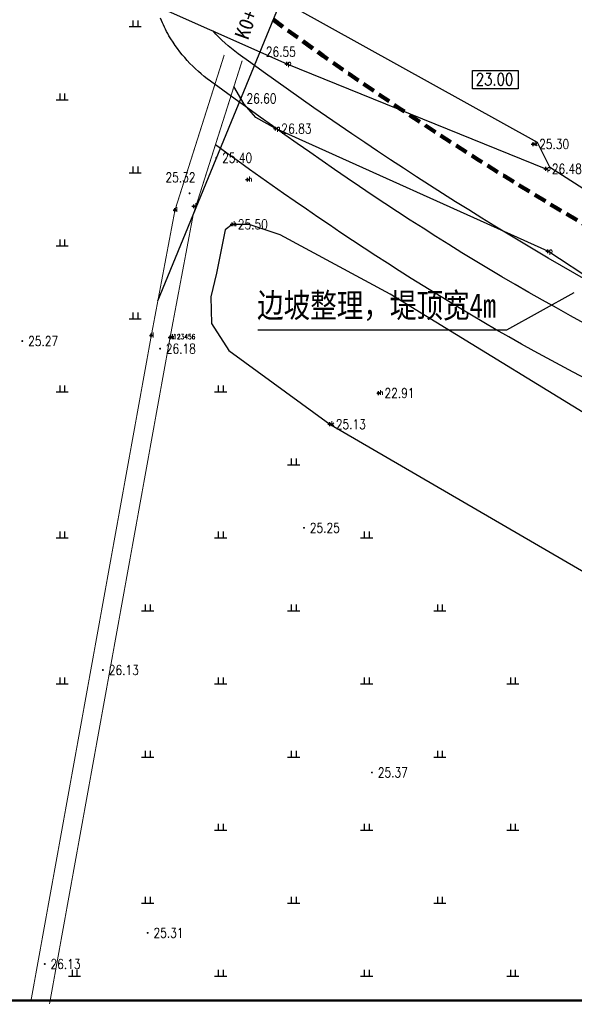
# Model space of a CAD drawing. Extents: x 475446 to 490894, y 3788879 to 3821323.
# Tile 56 of 75: x 484427 to 484484, y 3818563 to 3818664. Entities that reach past the tile are written whole.
import ezdxf
from ezdxf.enums import TextEntityAlignment as Align

# ---------------------------------------------------------------- set-up
doc = ezdxf.new("R2010")
doc.units = 0
doc.header["$LTSCALE"] = 0.5
doc.header["$PDMODE"] = 34
doc.header["$PDSIZE"] = 0.2
doc.linetypes.add('DASHED', pattern=[19.05, 12.7, -6.35])
doc.linetypes.add('X3', pattern=[5, 4, -1])
doc.layers.get('0').update_dxf_attribs({"linetype": 'CONTINUOUS'})
for name, color, linetype in [('DLSS', 4, 'CONTINUOUS'), ('DMTZ', 3, 'CONTINUOUS'), ('dmx', 1, 'CONTINUOUS'), ('GCD', 1, 'CONTINUOUS'), ('JMD', 6, 'CONTINUOUS'), ('SXSS', 5, 'CONTINUOUS'), ('TK-PUBLIC', 7, 'CONTINUOUS'), ('ZBTZ', 3, 'CONTINUOUS'), ('zdh', 7, 'CONTINUOUS')]:
    doc.layers.add(name, color=color, linetype=linetype)
doc.styles.add('-仿宋_GB2312', font='simfang_0.ttf', dxfattribs={"width": 0.8})
doc.styles.add('HZ', font='rs.shx', dxfattribs={"width": 0.8, "bigfont": 'hztxt.shx'})
doc.styles.add('黑体', font='simhei_0.ttf')
doc.linetypes.add('10411', pattern='A,2,[150,AAA.SHX,S=1,R=0,X=0,Y=1],2,[151,AAA.SHX,S=1,R=0,X=0,Y=3],1e-11', length=4)
doc.linetypes.add('10421', pattern='A,2,[150,AAA.SHX,S=0.5,R=0,X=0,Y=0.5],1e-11', length=2)

# ---------------------------------------------------------------- blocks, each defined once
blk = doc.blocks.new('GC200')
at = {"linetype": 'Continuous', "const_width": 0.2, "flags": 128}
blk.add_lwpolyline([(-0.1, 0, 1), (0.1, 0, 1)], format="xyb", close=True, dxfattribs=at)
blk = doc.blocks.new('gc119')
for p, q in [((-1.25, 0), (1.25, 0)), ((-0.5, 1.3), (-0.5, 0)), ((0.5, 1.3), (0.5, 0))]:
    blk.add_line(p, q)

msp = doc.modelspace()

# ---------------------------------------------------------------- linework, layer by layer
at = {"color": 3, "linetype": 'Continuous'}
for p, q in [((484477.17, 3818632.09), (484484.09, 3818635.9)), ((484451.6, 3818632.09), (484477.17, 3818632.09))]:
    msp.add_line(p, q, dxfattribs=at)
at = {"linetype": 'Continuous'}
msp.add_lwpolyline([(484702.62, 3818840.21), (484702.62, 3818563.21), (484384.2, 3818563.21), (484384.2, 3818840.21)], dxfattribs=at)
at = {"color": 3, "linetype": 'Continuous'}
msp.add_lwpolyline([(484473.63, 3818658.7), (484478.33, 3818658.7), (484478.33, 3818656.81), (484473.63, 3818656.81)], close=True, dxfattribs=at)
at = {"color": 4, "linetype": 'ByBlock', "lineweight": 30, "ltscale": 0.2}
for points, knots in [([(484446.73, 3818657.63), (484445.02, 3818658.86), (484443.07, 3818660.95), (484441.85, 3818663.46), (484441.6, 3818664.08)], [0, 0, 0, 0, 6.301439, 8.27993, 8.27993, 8.27993, 8.27993]), ([(484532.53, 3818605.49, 26.43), (484520.69, 3818608.48, 26.43), (484515.92, 3818612.76, -7.99), (484478.53, 3818629.47, 3.66), (484459.71, 3818642.04, 0.42), (484447.24, 3818651.07, 0.05)], [0, 0, 0, 0, 36.654791, 61.582711, 108.163321, 108.163321, 108.163321, 108.163321])]:
    msp.add_open_spline(points, degree=3, knots=knots, dxfattribs=at)
at = {"color": 2, "linetype": 'DASHED', "lineweight": 200, "ltscale": 0.2, "start_tangent": (-0.969419, 0.245413), "end_tangent": (-0.806412, 0.591355)}
msp.add_spline([(484545.43, 3818617.2), (484518.46, 3818625.82), (484496.03, 3818636.7), (484453.16, 3818663.93)], degree=3, dxfattribs=at)
at = {"color": 4, "linetype": 'ByBlock', "lineweight": 30, "ltscale": 0.2}
msp.add_open_spline([(484449.59, 3818660.43), (484448.65, 3818661.11), (484447.77, 3818661.89), (484447, 3818662.77)], degree=3, dxfattribs=at)
at = {"color": 4, "linetype": 'ByBlock', "lineweight": 30, "ltscale": 0.2, "start_tangent": (-0.969419, 0.245413), "end_tangent": (-0.806412, 0.591355)}
for points in [[(484541.76, 3818613.33), (484514.89, 3818622.32), (484492.46, 3818633.2), (484449.59, 3818660.43)], [(484535.4, 3818609.58, 26.43), (484512.03, 3818619.53), (484489.6, 3818630.41), (484446.73, 3818657.63)]]:
    msp.add_spline(points, degree=3, dxfattribs=at)
at = {"layer": 'DLSS', "linetype": 'X3', "const_width": 0.1, "elevation": 26.18, "flags": 128}
msp.add_lwpolyline([(484428.31, 3818563.21), (484440.66, 3818631.49), (484443.09, 3818644.37), (484448.15, 3818660.31)], dxfattribs=at)
at = {"layer": 'DLSS', "linetype": 'Continuous', "const_width": 0.1, "elevation": 26.18, "flags": 128}
msp.add_lwpolyline([(484430.21, 3818562.86), (484442.56, 3818631.14), (484444.96, 3818643.89), (484449.99, 3818659.72)], dxfattribs=at)
at = {"layer": 'DMTZ', "linetype": '10421', "flags": 128}
for points in [[(484384.2, 3818691.65, 0, 0, 0), (484407.73, 3818687.56, 0.00000202, 0.00000202, 0), (484450.92, 3818671.89, 0.00000202, 0.00000202, 0), (484452.3, 3818669.59, 0, 0, 0), (484453.43, 3818666.59, 0, 0, 0), (484454.26, 3818665.23, 0.00000202, 0.00000202, 0), (484456.66, 3818663.76, 0, 0, 0), (484479.87, 3818651.15, 0.00000203, 0.00000203, 0), (484481.17, 3818648.61, 0.00000203, 0.00000203, 0), (484510.08, 3818629.99, 0.00000203, 0.00000203, 0), (484518.44, 3818628.87, 0.00000202, 0.00000202, 0), (484526.21, 3818626.6, 0.00000202, 0.00000202, 0), (484535.13, 3818620.97, 0.00000202, 0.00000202, 0), (484536.25, 3818620.51, 0, 0, 0), (484536.49, 3818620.39, 0, 0, 0)], [(484448.15, 3818660.31, 0.00000203, 0.00000203, 0), (484448.04, 3818660.95, 0, 0, 0), (484448.01, 3818661.23, 0.00000202, 0.00000202, 0), (484430.42, 3818669.06, 0.00000202, 0.00000202, 0), (484405.96, 3818676.48, 0.00000202, 0.00000202, 0), (484391.81, 3818679.8, 0.00000202, 0.00000202, 0), (484384.01, 3818681.33, 0.00000202, 0.00000202, 0)]]:
    msp.add_lwpolyline(points, format="xyseb", dxfattribs=at)
at = {"layer": 'DMTZ', "linetype": '10411', "flags": 128}
for points in [[(484384.2, 3818682.31), (484392.02, 3818680.77), (484406.22, 3818677.44), (484430.77, 3818669.99), (484454.56, 3818659.4), (484481.17, 3818648.61)], [(484535.35, 3818609.58), (484532.65, 3818606.37), (484531.94, 3818606.07), (484531.15, 3818606.16), (484530.16, 3818606.63), (484505.85, 3818624.08), (484481.38, 3818640.14), (484453.41, 3818652.74), (484451.38, 3818653.87), (484450.18, 3818655.24), (484449.15, 3818657.06)]]:
    msp.add_lwpolyline(points, dxfattribs=at)
at = {"layer": 'DMTZ', "linetype": '10411', "elevation": 25.5, "flags": 128}
msp.add_lwpolyline([(484448.95, 3818642.91), (484448.23, 3818642.36), (484447.34, 3818637.91), (484446.77, 3818635.48), (484446.85, 3818632.72), (484448.63, 3818629.97), (484459, 3818622.38), (484528.35, 3818582.08), (484529.29, 3818582.21), (484529.83, 3818582.96), (484533.1, 3818590.4), (484532.97, 3818592.26), (484531.22, 3818594.95), (484523.95, 3818599.31), (484490.76, 3818620.05), (484465.19, 3818635.75), (484453.9, 3818641.83), (484450.7, 3818642.91), (484448.95, 3818642.91)], dxfattribs=at)
at = {"layer": 'dmx', "linetype": 'Continuous'}
msp.add_lwpolyline([(484479.3, 3818727.53), (484441.29, 3818635.03)], dxfattribs=at)
at = {"layer": 'SXSS', "linetype": 'Continuous', "flags": 128}
msp.add_lwpolyline([(484384.2, 3818694.98), (484392.23, 3818694), (484409.38, 3818690.32), (484451.34, 3818675.56), (484451.98, 3818675.1), (484452.78, 3818673.99), (484452.94, 3818671.98), (484453.35, 3818669.96), (484453.78, 3818667.71), (484455.15, 3818665.28), (484480.27, 3818651.36), (484481.56, 3818648.8), (484510.38, 3818630.37), (484518.6, 3818629.31), (484526.39, 3818626.92), (484535.24, 3818621.58), (484535.77, 3818621.49), (484536.37, 3818621.71), (484536.85, 3818622.07), (484545.27, 3818619.54), (484573.44, 3818624.82)], dxfattribs=at)
at = {"layer": 'TK-PUBLIC', "color": 5, "lineweight": 50}
msp.add_line((484371.92, 3818563.21), (484716.92, 3818563.21), dxfattribs=at)
at = {"layer": 'zdh', "linetype": 'Continuous'}
for p in [(484454.56, 3818659.4, 26.55), (484453.41, 3818652.74, 26.83), (484479.87, 3818651.15, 25.3), (484481.17, 3818648.61, 26.48), (484450.54, 3818647.5, 25.4), (484445.03, 3818644.76, 25.32), (484443.09, 3818644.37, 25.37), (484448.95, 3818642.91, 25.5), (484481.38, 3818640.14, 26.69), (484440.66, 3818631.49, 26.18), (484442.59, 3818631.3, 26.13), (484442.63, 3818631.31, 26.13), (484464, 3818625.58, 22.91), (484459, 3818622.38, 25.13)]:
    msp.add_point(p, dxfattribs=at)

# ---------------------------------------------------------------- block references
at = {"layer": 'GCD', "linetype": 'Continuous'}
ref = msp.add_blockref('GC200', (484451.81, 3818660.63, 26.55), dxfattribs=dict(at, xscale=0.5, yscale=0.5, zscale=0.5))
ref.add_attrib('height', '26.55', dxfattribs={"linetype": 'Continuous', "height": 1, "style": 'HZ', "width": 0.8}).set_placement((484452.41, 3818660.63), align=Align.MIDDLE_LEFT)
ref = msp.add_blockref('GC200', (484449.84, 3818655.83, 26.6), dxfattribs=dict(at, xscale=0.5, yscale=0.5, zscale=0.5))
ref.add_attrib('height', '26.60', dxfattribs={"linetype": 'Continuous', "height": 1, "style": 'HZ', "width": 0.8}).set_placement((484450.44, 3818655.83, 26.6), align=Align.MIDDLE_LEFT)
ref = msp.add_blockref('GC200', (484453.41, 3818652.74, 26.83), dxfattribs=dict(at, xscale=0.5, yscale=0.5, zscale=0.5))
ref.add_attrib('height', '26.83', dxfattribs={"linetype": 'Continuous', "height": 1, "style": 'HZ', "width": 0.8}).set_placement((484454.01, 3818652.74, 26.83), align=Align.MIDDLE_LEFT)
ref = msp.add_blockref('GC200', (484479.87, 3818651.15, 25.3), dxfattribs=dict(at, xscale=0.5, yscale=0.5, zscale=0.5))
ref.add_attrib('height', '25.30', dxfattribs={"linetype": 'Continuous', "height": 1, "style": 'HZ', "width": 0.8}).set_placement((484480.47, 3818651.15, 25.3), align=Align.MIDDLE_LEFT)
ref = msp.add_blockref('GC200', (484447.33, 3818649.74, 25.4), dxfattribs=dict(at, xscale=0.5, yscale=0.5, zscale=0.5))
ref.add_attrib('height', '25.40', dxfattribs={"linetype": 'Continuous', "height": 1, "style": 'HZ', "width": 0.8}).set_placement((484447.93, 3818649.74), align=Align.MIDDLE_LEFT)
ref = msp.add_blockref('GC200', (484481.17, 3818648.61, 26.48), dxfattribs=dict(at, xscale=0.5, yscale=0.5, zscale=0.5))
ref.add_attrib('height', '26.48', dxfattribs={"linetype": 'Continuous', "height": 1, "style": 'HZ', "width": 0.8}).set_placement((484481.77, 3818648.61, 26.48), align=Align.MIDDLE_LEFT)
ref = msp.add_blockref('GC200', (484444.59, 3818646.09, 25.32), dxfattribs=dict(at, xscale=0.5, yscale=0.5, zscale=0.5))
ref.add_attrib('height', '25.32', dxfattribs={"linetype": 'Continuous', "height": 1, "style": 'HZ', "width": 0.8}).set_placement((484442.11, 3818647.73, 25.32), align=Align.MIDDLE_LEFT)
ref = msp.add_blockref('GC200', (484448.95, 3818642.91, 25.5), dxfattribs=dict(at, xscale=0.5, yscale=0.5, zscale=0.5))
ref.add_attrib('height', '25.50', dxfattribs={"linetype": 'Continuous', "height": 1, "style": 'HZ', "width": 0.8}).set_placement((484449.55, 3818642.91, 25.5), align=Align.MIDDLE_LEFT)
ref = msp.add_blockref('GC200', (484427.41, 3818630.92, 25.27), dxfattribs=dict(at, xscale=0.5, yscale=0.5, zscale=0.5))
ref.add_attrib('height', '25.27', dxfattribs={"linetype": 'Continuous', "height": 1, "style": 'HZ', "width": 0.8}).set_placement((484428.01, 3818630.92, 25.27), align=Align.MIDDLE_LEFT)
ref = msp.add_blockref('GC200', (484441.56, 3818630.14, 26.18), dxfattribs=dict(at, xscale=0.5, yscale=0.5, zscale=0.5))
ref.add_attrib('height', '26.18', dxfattribs={"linetype": 'Continuous', "height": 1, "style": 'HZ', "width": 0.8}).set_placement((484442.16, 3818630.14, 26.18), align=Align.MIDDLE_LEFT)
ref = msp.add_blockref('GC200', (484464, 3818625.58, 22.91), dxfattribs=dict(at, xscale=0.5, yscale=0.5, zscale=0.5))
ref.add_attrib('height', '22.91', dxfattribs={"linetype": 'Continuous', "height": 1, "style": 'HZ', "width": 0.8}).set_placement((484464.6, 3818625.58, 22.91), align=Align.MIDDLE_LEFT)
ref = msp.add_blockref('GC200', (484459, 3818622.38, 25.13), dxfattribs=dict(at, xscale=0.5, yscale=0.5, zscale=0.5))
ref.add_attrib('height', '25.13', dxfattribs={"linetype": 'Continuous', "height": 1, "style": 'HZ', "width": 0.8}).set_placement((484459.6, 3818622.38, 25.13), align=Align.MIDDLE_LEFT)
ref = msp.add_blockref('GC200', (484456.34, 3818611.74, 25.25), dxfattribs=dict(at, xscale=0.5, yscale=0.5, zscale=0.5))
ref.add_attrib('height', '25.25', dxfattribs={"linetype": 'Continuous', "height": 1, "style": 'HZ', "width": 0.8}).set_placement((484456.94, 3818611.74, 25.25), align=Align.MIDDLE_LEFT)
ref = msp.add_blockref('GC200', (484435.69, 3818597.14, 26.13), dxfattribs=dict(at, xscale=0.5, yscale=0.5, zscale=0.5))
ref.add_attrib('height', '26.13', dxfattribs={"linetype": 'Continuous', "height": 1, "style": 'HZ', "width": 0.8}).set_placement((484436.29, 3818597.14, 26.13), align=Align.MIDDLE_LEFT)
ref = msp.add_blockref('GC200', (484463.31, 3818586.62, 25.37), dxfattribs=dict(at, xscale=0.5, yscale=0.5, zscale=0.5))
ref.add_attrib('height', '25.37', dxfattribs={"linetype": 'Continuous', "height": 1, "style": 'HZ', "width": 0.8}).set_placement((484463.91, 3818586.62, 25.37), align=Align.MIDDLE_LEFT)
ref = msp.add_blockref('GC200', (484440.29, 3818570.15, 25.31), dxfattribs=dict(at, xscale=0.5, yscale=0.5, zscale=0.5))
ref.add_attrib('height', '25.31', dxfattribs={"linetype": 'Continuous', "height": 1, "style": 'HZ', "width": 0.8}).set_placement((484440.89, 3818570.15, 25.31), align=Align.MIDDLE_LEFT)
ref = msp.add_blockref('GC200', (484429.72, 3818566.95, 26.13), dxfattribs=dict(at, xscale=0.5, yscale=0.5, zscale=0.5))
ref.add_attrib('height', '26.13', dxfattribs={"linetype": 'Continuous', "height": 1, "style": 'HZ', "width": 0.8}).set_placement((484430.32, 3818566.95, 26.13), align=Align.MIDDLE_LEFT)
at = {"layer": 'ZBTZ', "linetype": 'Continuous', "xscale": 0.5, "yscale": 0.5}
for p in [(484439.01, 3818663.21), (484431.51, 3818655.71), (484439.01, 3818648.21), (484431.51, 3818640.71), (484439.01, 3818633.21), (484431.51, 3818625.71), (484447.78, 3818625.71), (484455.28, 3818618.21), (484431.51, 3818610.71), (484447.78, 3818610.71), (484462.78, 3818610.71), (484440.28, 3818603.21), (484455.28, 3818603.21), (484470.28, 3818603.21), (484431.51, 3818595.71), (484447.78, 3818595.71), (484462.78, 3818595.71), (484477.78, 3818595.71), (484440.28, 3818588.21), (484455.28, 3818588.21), (484470.28, 3818588.21), (484447.78, 3818580.71), (484462.78, 3818580.71), (484477.78, 3818580.71), (484440.28, 3818573.21), (484455.28, 3818573.21), (484470.28, 3818573.21), (484432.78, 3818565.71), (484447.78, 3818565.71), (484462.78, 3818565.71), (484477.78, 3818565.71)]:
    msp.add_blockref('gc119', p, dxfattribs=at)

# ---------------------------------------------------------------- texts
at = {"color": 3, "linetype": 'Continuous', "attachment_point": 1}
for s, insert, char_height, width, style in [('23.00', (484473.97, 3818658.42), 1.25, 5.2668, 'HZ'), ('边坡整理，堤顶宽4m', (484451.52, 3818635.84, 25.86), 2.5, 93.4904, '-仿宋_GB2312')]:
    msp.add_mtext(s, dxfattribs=dict(at, insert=insert, char_height=char_height, width=width, style=style))
at = {"layer": 'JMD', "color": 0, "linetype": 'Continuous', "style": '黑体'}
msp.add_text('K0+050', height=1.5, rotation=70.3488, dxfattribs=at).set_placement((484450.92, 3818664.9), align=Align.MIDDLE)
at = {"layer": 'zdh', "linetype": 'Continuous', "style": 'HZ', "width": 0.8}
for s, p in [('p', (484454.68, 3818659.22, 26.55)), ('p', (484453.53, 3818652.56, 26.83)), ('k', (484479.99, 3818650.96, 25.3)), ('p', (484481.3, 3818648.43, 26.48)), ('h', (484450.66, 3818647.31, 25.4)), ('l', (484443.21, 3818644.18, 25.37)), ('l', (484445.15, 3818644.57, 25.32)), ('k', (484449.08, 3818642.73, 25.5)), ('p', (484481.5, 3818639.95, 26.69)), ('l', (484440.79, 3818631.3, 26.18)), ('k', (484442.71, 3818631.11, 26.13)), ('l123456', (484442.75, 3818631.12, 26.13)), ('h', (484464.13, 3818625.39, 22.91)), ('k', (484459.12, 3818622.19, 25.13))]:
    msp.add_text(s, height=0.5, dxfattribs=at).set_placement(p)

doc.saveas('drawing.dxf')
